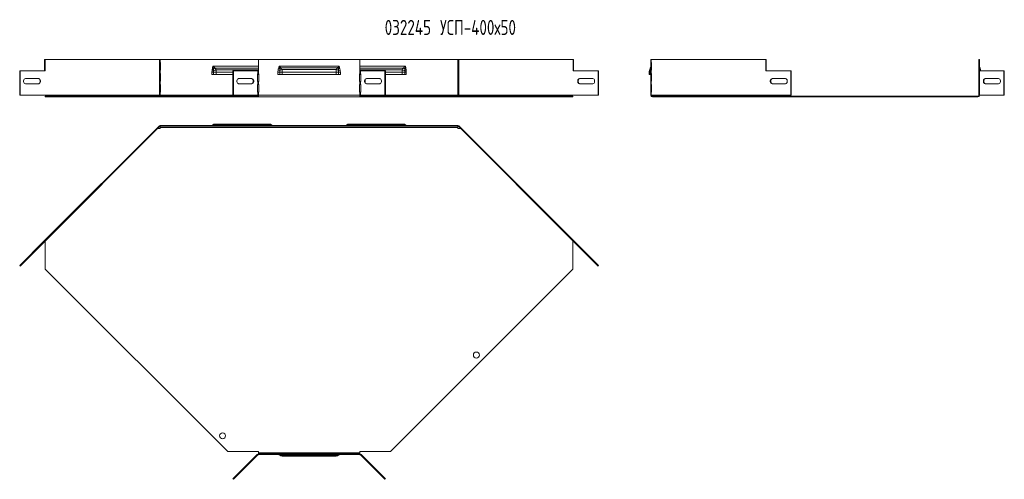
# Model space of a CAD drawing. Header units: millimetres. Extents: x -54 to 5795, y -1527 to 480.
# Tile 16 of 16: x 4482 to 5795, y -328 to 285. Entities that reach past the tile are written whole.
import ezdxf

# ---------------------------------------------------------------- set-up
doc = ezdxf.new("R2010")
doc.units = ezdxf.units.MM
doc.styles.add('SLDTEXTSTYLE4', font='TXT', dxfattribs={"width": 0.7, "bigfont": 'bigfont'})

msp = doc.modelspace()

# ---------------------------------------------------------------- linework, layer by layer
at = {"color": 7, "linetype": 'Continuous', "lineweight": 15}
for p, q in [((4515.2, 231.5), (4515.8, 231.5)), ((4515.2, 216.5), (4515.2, 231.5)), ((4515.8, 216.5), (4515.8, 231.5)), ((4515.8, 231.5), (4668.4, 231.5)), ((4668.4, 227.5), (4668.2, 227.5)), ((4668.2, 227.5), (4668.2, 217.5)), ((4668.4, 231.5), (4668.4, 227.5)), ((4669.4, 231.5), (4668.4, 231.5)), ((4668.4, 227.5), (4669.4, 227.5)), ((4669.4, 227.5), (4669.4, 231.5)), ((4669.4, 231.5), (4800.3, 231.5)), ((4669.7, 227.5), (4669.4, 227.5)), ((4669.7, 217.5), (4669.7, 227.5)), ((4800.3, 231.5), (4800.3, 216.5)), ((4935.3, 231.5), (4800.3, 231.5)), ((4935.3, 231.5), (4935.3, 216.5)), ((4935.3, 231.5), (5066.3, 231.5)), ((5066.3, 227.5), (5066, 227.5)), ((5066, 227.5), (5066, 217.5)), ((5066.3, 231.5), (5066.3, 227.5)), ((5067.3, 231.5), (5066.3, 231.5)), ((5066.3, 227.5), (5067.3, 227.5)), ((5067.3, 227.5), (5067.3, 231.5)), ((5067.3, 231.5), (5219.9, 231.5)), ((5067.5, 227.5), (5067.3, 227.5)), ((5067.5, 217.5), (5067.5, 227.5)), ((5219.9, 216.5), (5219.9, 231.5)), ((5220.5, 231.5), (5219.9, 231.5)), ((5220.5, 216.5), (5220.5, 231.5)), ((5323.4, 227.5), (5323.4, 231.5)), ((5323.4, 231.5), (5324.1, 231.5)), ((5324.1, 227.5), (5323.4, 227.5)), ((5323.4, 227.5), (5323.4, 217.5)), ((5324.1, 231.5), (5324.1, 227.5)), ((5476.6, 231.5), (5324.1, 231.5)), ((5324.1, 227.5), (5324.2, 227.5)), ((5324.2, 227.5), (5324.2, 217.5)), ((5476.6, 216.5), (5476.6, 231.5)), ((5476.6, 231.5), (5477.3, 231.5)), ((5477.3, 216.5), (5477.3, 231.5)), ((5761.8, 231.5), (5760.9, 231.5)), ((5760.9, 231.5), (5760.9, 216.5)), ((5761.8, 231.5), (5761.8, 216.5)), ((4481.9, 184.2), (4481.9, 216.5)), ((4481.9, 216.5), (4482.5, 216.5)), ((4482.5, 184.2), (4482.5, 216.5)), ((4482.5, 216.5), (4515.8, 216.5)), ((4668.2, 217.5), (4668.4, 217.5)), ((4668.4, 212.8), (4668.2, 212.8)), ((4668.2, 212.8), (4668.2, 202.8)), ((4668.4, 217.5), (4668.4, 212.8)), ((4669.4, 217.5), (4668.4, 217.5)), ((4668.4, 212.8), (4669.4, 212.8)), ((4669.4, 212.8), (4669.4, 217.5)), ((4669.4, 217.5), (4669.7, 217.5)), ((4669.7, 212.8), (4669.4, 212.8)), ((4669.7, 202.8), (4669.7, 212.8)), ((4738.3, 211.5), (4738.3, 214.6)), ((4738.3, 214.6), (4740.2, 214.6)), ((4738.3, 211.5), (4766.1, 211.5)), ((4738.4, 216.5), (4740.2, 216.3)), ((4738.8, 218.7), (4740.1, 218.5)), ((4800.3, 222.7), (4739.5, 222.7)), ((4740.2, 214.6), (4740.2, 211.5)), ((4740.2, 214.6), (4743.9, 214.6)), ((4800.3, 220.1), (4742.6, 220.1)), ((4800.3, 217.9), (4743.7, 217.9)), ((4743.9, 214.6), (4743.9, 211.5)), ((4766.1, 214.6), (4743.9, 214.6)), ((4766.1, 184.2), (4766.1, 216.5)), ((4766.1, 216.5), (4766.8, 216.5)), ((4766.8, 184.2), (4766.8, 216.5)), ((4766.8, 216.5), (4799.3, 216.5)), ((4799.3, 212.5), (4799.1, 212.5)), ((4799.1, 212.5), (4799.1, 202.5)), ((4799.1, 211.5), (4800.6, 211.5)), ((4799.3, 216.5), (4799.3, 212.5)), ((4799.3, 216.5), (4800.3, 216.5)), ((4800.3, 212.5), (4799.3, 212.5)), ((4800.3, 216.5), (4800.3, 212.5)), ((4800.6, 212.5), (4800.3, 212.5)), ((4800.6, 202.5), (4800.6, 212.5)), ((4826.2, 214.6), (4828.7, 214.6)), ((4826.2, 211.5), (4826.2, 214.6)), ((4828.7, 211.5), (4826.2, 211.5)), ((4826.5, 217.5), (4828.7, 217)), ((4827, 219.7), (4828.6, 219.2)), ((4827.8, 222.7), (4907.8, 222.7)), ((4828.7, 214.6), (4831.8, 214.6)), ((4828.7, 214.6), (4828.7, 211.5)), ((4831.8, 211.5), (4828.7, 211.5)), ((4830.5, 220.5), (4905.2, 220.5)), ((4831.6, 218.2), (4904.1, 218.2)), ((4831.8, 214.6), (4903.8, 214.6)), ((4831.8, 214.6), (4831.8, 211.5)), ((4831.8, 211.5), (4903.8, 211.5)), ((4903.8, 211.5), (4903.8, 214.6)), ((4903.8, 214.6), (4907, 214.6)), ((4907, 211.5), (4903.8, 211.5)), ((4907, 217), (4909.2, 217.5)), ((4907, 211.5), (4907, 214.6)), ((4907, 214.6), (4909.5, 214.6)), ((4909.5, 211.5), (4907, 211.5)), ((4907.1, 219.2), (4908.7, 219.7)), ((4909.5, 214.6), (4909.5, 211.5)), ((4935.3, 212.5), (4935.1, 212.5)), ((4935.1, 212.5), (4935.1, 202.5)), ((4935.1, 211.5), (4936.6, 211.5)), ((4996.2, 222.7), (4935.3, 222.7)), ((4993.1, 220.1), (4935.3, 220.1)), ((4992, 217.9), (4935.3, 217.9)), ((4935.3, 212.5), (4935.3, 216.5)), ((4935.3, 216.5), (4936.4, 216.5)), ((4936.4, 212.5), (4935.3, 212.5)), ((4936.4, 212.5), (4936.4, 216.5)), ((4968.9, 216.5), (4936.4, 216.5)), ((4936.4, 212.5), (4936.6, 212.5)), ((4936.6, 212.5), (4936.6, 202.5)), ((4968.9, 216.5), (4968.9, 184.2)), ((4969.6, 216.5), (4968.9, 216.5)), ((4969.6, 216.5), (4969.6, 184.2)), ((4991.8, 214.6), (4969.6, 214.6)), ((4969.6, 211.5), (4997.4, 211.5)), ((4991.8, 214.6), (4995.5, 214.6)), ((4991.8, 211.5), (4991.8, 214.6)), ((4995.5, 216.3), (4997.3, 216.5)), ((4995.5, 214.6), (4997.4, 214.6)), ((4995.5, 211.5), (4995.5, 214.6)), ((4995.6, 218.5), (4996.9, 218.7)), ((4997.4, 214.6), (4997.4, 211.5)), ((5066, 217.5), (5066.3, 217.5)), ((5066.3, 212.8), (5066, 212.8)), ((5066, 212.8), (5066, 202.8)), ((5066.3, 217.5), (5066.3, 212.8)), ((5067.3, 217.5), (5066.3, 217.5)), ((5066.3, 212.8), (5067.3, 212.8)), ((5067.3, 212.8), (5067.3, 217.5)), ((5067.3, 217.5), (5067.5, 217.5)), ((5067.5, 212.8), (5067.3, 212.8)), ((5067.5, 202.8), (5067.5, 212.8)), ((5253.1, 216.5), (5219.9, 216.5)), ((5253.1, 216.5), (5253.1, 184.2)), ((5253.8, 216.5), (5253.1, 216.5)), ((5253.8, 216.5), (5253.8, 184.2)), ((5321.4, 214.6), (5322.5, 214.6)), ((5321.4, 211.5), (5321.4, 214.6)), ((5322.5, 211.5), (5321.4, 211.5)), ((5322.5, 214.6), (5323.4, 214.6)), ((5322.5, 211.5), (5322.5, 214.6)), ((5323.4, 211.5), (5322.5, 211.5)), ((5323.4, 212.8), (5323.4, 217.5)), ((5323.4, 217.5), (5324.1, 217.5)), ((5324.1, 212.8), (5323.4, 212.8)), ((5323.4, 212.8), (5323.4, 202.8)), ((5324.1, 217.5), (5324.1, 212.8)), ((5324.2, 217.5), (5324.1, 217.5)), ((5324.1, 212.8), (5324.2, 212.8)), ((5324.2, 212.8), (5324.2, 202.8)), ((5509.9, 216.5), (5476.6, 216.5)), ((5509.9, 184.2), (5509.9, 216.5)), ((5509.9, 216.5), (5510.5, 216.5)), ((5510.5, 184.2), (5510.5, 216.5)), ((5760.9, 216.5), (5760.9, 212.5)), ((5761.6, 216.5), (5760.9, 216.5)), ((5760.9, 212.5), (5761.6, 212.5)), ((5760.9, 212.5), (5760.9, 202.5)), ((5761.6, 216.5), (5761.6, 212.5)), ((5794.1, 216.5), (5761.6, 216.5)), ((5761.7, 212.5), (5761.6, 212.5)), ((5761.7, 202.5), (5761.7, 212.5)), ((5762.5, 217), (5762.5, 216.5)), ((5763.1, 218.2), (5763.5, 216.5)), ((5794.1, 184.2), (5794.1, 216.5)), ((5794.1, 216.5), (5794.7, 216.5)), ((5794.7, 184.2), (5794.7, 216.5)), ((4507.3, 206.2), (4489.6, 206.2)), ((4489.6, 199.2), (4507.3, 199.2)), ((4668.2, 202.8), (4668.4, 202.8)), ((4668.4, 198.2), (4668.2, 198.2)), ((4668.2, 198.2), (4668.2, 188.2)), ((4668.4, 202.8), (4668.4, 198.2)), ((4669.4, 202.8), (4668.4, 202.8)), ((4668.4, 198.2), (4669.4, 198.2)), ((4669.4, 198.2), (4669.4, 202.8)), ((4669.4, 202.8), (4669.7, 202.8)), ((4669.7, 198.2), (4669.4, 198.2)), ((4669.7, 188.2), (4669.7, 198.2)), ((4791.5, 206.2), (4773.8, 206.2)), ((4773.8, 199.2), (4791.5, 199.2)), ((4799.1, 202.5), (4799.3, 202.5)), ((4799.3, 198.2), (4799.1, 198.2)), ((4799.1, 198.2), (4799.1, 188.2)), ((4799.3, 202.5), (4799.3, 198.2)), ((4799.3, 202.5), (4800.3, 202.5)), ((4800.3, 198.2), (4799.3, 198.2)), ((4800.3, 202.5), (4800.3, 198.2)), ((4800.3, 202.5), (4800.6, 202.5)), ((4800.6, 198.2), (4800.3, 198.2)), ((4800.6, 188.2), (4800.6, 198.2)), ((4935.1, 202.5), (4935.3, 202.5)), ((4935.3, 198.2), (4935.1, 198.2)), ((4935.1, 198.2), (4935.1, 188.2)), ((4935.3, 198.2), (4935.3, 202.5)), ((4935.3, 202.5), (4936.4, 202.5)), ((4936.4, 198.2), (4935.3, 198.2)), ((4936.4, 198.2), (4936.4, 202.5)), ((4936.6, 202.5), (4936.4, 202.5)), ((4936.4, 198.2), (4936.6, 198.2)), ((4936.6, 198.2), (4936.6, 188.2)), ((4944.2, 206.2), (4961.9, 206.2)), ((4961.9, 199.2), (4944.2, 199.2)), ((5066, 202.8), (5066.3, 202.8)), ((5066.3, 198.2), (5066, 198.2)), ((5066, 198.2), (5066, 188.2)), ((5066.3, 202.8), (5066.3, 198.2)), ((5067.3, 202.8), (5066.3, 202.8)), ((5066.3, 198.2), (5067.3, 198.2)), ((5067.3, 198.2), (5067.3, 202.8)), ((5067.3, 202.8), (5067.5, 202.8)), ((5067.5, 198.2), (5067.3, 198.2)), ((5067.5, 188.2), (5067.5, 198.2)), ((5228.4, 206.2), (5246.1, 206.2)), ((5246.1, 199.2), (5228.4, 199.2)), ((5323.4, 198.2), (5323.4, 202.8)), ((5323.4, 202.8), (5324.1, 202.8)), ((5324.1, 198.2), (5323.4, 198.2)), ((5323.4, 198.2), (5323.4, 188.2)), ((5324.1, 202.8), (5324.1, 198.2)), ((5324.2, 202.8), (5324.1, 202.8)), ((5324.1, 198.2), (5324.2, 198.2)), ((5324.2, 198.2), (5324.2, 188.2)), ((5485.2, 206.2), (5502.8, 206.2)), ((5502.8, 199.2), (5485.2, 199.2)), ((5760.9, 202.5), (5760.9, 198.2)), ((5761.6, 202.5), (5760.9, 202.5)), ((5760.9, 198.2), (5761.6, 198.2)), ((5760.9, 198.2), (5760.9, 188.2)), ((5761.6, 202.5), (5761.6, 198.2)), ((5761.6, 202.5), (5761.7, 202.5)), ((5761.7, 198.2), (5761.6, 198.2)), ((5761.7, 188.2), (5761.7, 198.2)), ((5769.4, 206.2), (5787, 206.2)), ((5787, 199.2), (5769.4, 199.2)), ((4481.9, 184.2), (4482.5, 184.2)), ((4668.4, 184.2), (4482.5, 184.2)), ((4668.2, 188.2), (4668.4, 188.2)), ((4668.4, 188.2), (4668.4, 184.2)), ((4669.4, 188.2), (4668.4, 188.2)), ((4668.4, 184.2), (4669.4, 184.2)), ((4669.4, 184.2), (4669.4, 188.2)), ((4669.4, 188.2), (4669.7, 188.2)), ((4766.1, 184.2), (4669.4, 184.2)), ((4669.4, 184.2), (4669.4, 182.7)), ((4766.1, 184.2), (4766.8, 184.2)), ((4799.3, 184.2), (4766.8, 184.2)), ((4799.1, 188.2), (4799.3, 188.2)), ((4799.3, 188.2), (4799.3, 184.2)), ((4799.3, 188.2), (4800.3, 188.2)), ((4800.3, 184.2), (4799.3, 184.2)), ((4800.3, 188.2), (4800.3, 184.2)), ((4800.3, 188.2), (4800.6, 188.2)), ((4935.3, 184.2), (4800.3, 184.2)), ((4800.3, 181.8), (4800.3, 184.2)), ((4935.1, 188.2), (4935.3, 188.2)), ((4935.3, 184.2), (4935.3, 188.2)), ((4935.3, 188.2), (4936.4, 188.2)), ((4936.4, 184.2), (4935.3, 184.2)), ((4935.3, 184.2), (4935.3, 181.8)), ((4936.4, 184.2), (4936.4, 188.2)), ((4936.6, 188.2), (4936.4, 188.2)), ((4968.9, 184.2), (4936.4, 184.2)), ((4969.6, 184.2), (4968.9, 184.2)), ((5066.3, 184.2), (4969.6, 184.2)), ((5066, 188.2), (5066.3, 188.2)), ((5066.3, 188.2), (5066.3, 184.2)), ((5067.3, 188.2), (5066.3, 188.2)), ((5066.3, 182.7), (5066.3, 184.2)), ((5066.3, 184.2), (5067.3, 184.2)), ((5067.3, 184.2), (5067.3, 188.2)), ((5067.3, 188.2), (5067.5, 188.2)), ((5253.1, 184.2), (5067.3, 184.2)), ((5253.8, 184.2), (5253.1, 184.2)), ((5323.4, 184.2), (5323.4, 188.2)), ((5323.4, 188.2), (5324.1, 188.2)), ((5324.1, 184.2), (5323.4, 184.2)), ((5324.1, 188.2), (5324.1, 184.2)), ((5324.2, 188.2), (5324.1, 188.2)), ((5324.1, 184.2), (5509.9, 184.2)), ((5509.9, 184.2), (5510.5, 184.2)), ((5760.9, 188.2), (5760.9, 184.2)), ((5761.6, 188.2), (5760.9, 188.2)), ((5760.9, 184.2), (5761.6, 184.2)), ((5761.6, 188.2), (5761.6, 184.2)), ((5761.6, 188.2), (5761.7, 188.2)), ((5761.6, 184.2), (5794.1, 184.2)), ((5794.1, 184.2), (5794.7, 184.2)), ((4516.1, 182.7), (4516.1, 181.8)), ((4516.1, 182.7), (4759.3, 182.7)), ((4516.1, 181.8), (4759.3, 181.8)), ((4759.3, 182.7), (4759.3, 181.8)), ((4759.3, 182.7), (4800.3, 182.7)), ((4759.3, 181.8), (4800.3, 181.8)), ((4935.3, 181.8), (4800.3, 181.8)), ((4935.3, 182.7), (4976.4, 182.7)), ((4935.3, 181.8), (4976.4, 181.8)), ((4976.4, 182.7), (4976.4, 181.8)), ((4976.4, 182.7), (5219.6, 182.7)), ((4976.4, 181.8), (5219.6, 181.8)), ((5219.6, 182.7), (5219.6, 181.8)), ((5325.8, 182.7), (5325.8, 181.8)), ((5325.8, 182.7), (5327.3, 182.7)), ((5325.8, 181.8), (5327.3, 181.8)), ((5327.3, 182.7), (5327.3, 181.8)), ((5327.3, 182.7), (5476.6, 182.7)), ((5327.3, 181.8), (5476.6, 181.8)), ((5476.6, 182.7), (5476.6, 181.8)), ((5476.6, 182.7), (5514.6, 182.7)), ((5476.6, 181.8), (5514.6, 181.8)), ((5514.6, 182.7), (5514.6, 181.8)), ((5514.6, 182.7), (5757.9, 182.7)), ((5514.6, 181.8), (5757.9, 181.8)), ((5757.9, 182.7), (5757.9, 181.8)), ((5757.9, 182.7), (5759.4, 182.7)), ((5757.9, 181.8), (5759.4, 181.8)), ((5759.4, 182.7), (5759.4, 181.8)), ((4814.9, 144.8), (4742.3, 144.8)), ((4814.6, 145.5), (4742.6, 145.5)), ((4993.4, 144.8), (4920.8, 144.8)), ((4993.1, 145.5), (4921.1, 145.5)), ((4515.2, -9.7), (4667.7, 142.8)), ((4515.8, -10.3), (4668.4, 142.2)), ((4669.4, 139.6), (4665.8, 139.6)), ((4668.4, 142.2), (4667.7, 142.8)), ((4669.4, 143.5), (4669.4, 142.6)), ((4669.4, 143.5), (5066.3, 143.5)), ((4669.4, 142.6), (5066.3, 142.6)), ((4669.4, 142.6), (4669.4, 141.1)), ((4669.4, 141.1), (5066.3, 141.1)), ((4669.4, 141.1), (4669.4, 139.6)), ((4815.9, 144), (4741.2, 144)), ((4994.5, 144), (4919.8, 144)), ((5066.3, 143.5), (5066.3, 142.6)), ((5066.3, 141.1), (5066.3, 142.6)), ((5066.3, 139.6), (5066.3, 141.1)), ((5069.9, 139.6), (5066.3, 139.6)), ((5067.3, 142.2), (5068, 142.8)), ((5067.3, 142.2), (5219.9, -10.3)), ((5068, 142.8), (5220.5, -9.7)), ((4481.9, -43), (4515.2, -9.7)), ((4482.5, -43.6), (4515.8, -10.3)), ((4515.2, -9.7), (4515.8, -10.3)), ((4516.1, -10.1), (4516.1, -47.7)), ((5219.6, -47.7), (5219.6, -10.1)), ((5220.5, -9.7), (5219.9, -10.3)), ((5253.1, -43.6), (5219.9, -10.3)), ((5253.8, -43), (5220.5, -9.7)), ((4481.9, -43), (4482.5, -43.6)), ((4516.1, -47.7), (4759.3, -291)), ((4976.4, -291), (5219.6, -47.7)), ((5253.8, -43), (5253.1, -43.6)), ((4759.3, -291), (4800.3, -291)), ((4766.1, -327.2), (4798.7, -294.7)), ((4766.8, -327.8), (4799.3, -295.3)), ((4798.7, -294.7), (4799.3, -295.3)), ((4800.3, -291), (4800.3, -292.5)), ((4800.3, -292.5), (4800.3, -294)), ((4935.3, -292.5), (4800.3, -292.5)), ((4800.3, -294.9), (4800.3, -294)), ((4935.3, -294), (4800.3, -294)), ((4935.3, -294.9), (4800.3, -294.9)), ((4830.5, -295.3), (4905.2, -295.3)), ((4831.6, -296.2), (4904.1, -296.2)), ((4831.8, -296.9), (4903.8, -296.9)), ((4935.3, -291), (4976.4, -291)), ((4935.3, -292.5), (4935.3, -291)), ((4935.3, -294), (4935.3, -292.5)), ((4935.3, -294.9), (4935.3, -294)), ((4937, -294.7), (4936.4, -295.3)), ((4968.9, -327.8), (4936.4, -295.3)), ((4969.6, -327.2), (4937, -294.7)), ((4766.1, -327.2), (4766.8, -327.8)), ((4969.6, -327.2), (4968.9, -327.8))]:
    msp.add_line(p, q, dxfattribs=at)
at = {"color": 7, "linetype": 'Continuous', "lineweight": 15, "flags": 128}
for points in [[(5322.7, 217), (5322.8, 217.1), (5323, 217.1), (5323.1, 217.2), (5323.2, 217.2), (5323.3, 217.3), (5323.3, 217.3), (5323.4, 217.4), (5323.4, 217.5)], [(5761.8, 217.5), (5761.8, 217.4), (5761.8, 217.3), (5761.9, 217.3), (5762, 217.2), (5762.1, 217.2), (5762.2, 217.1), (5762.3, 217.1), (5762.5, 217)], [(4489.6, 206.2), (4488.8, 206), (4488, 205.4), (4487.5, 204.4), (4487.2, 203.3), (4487.2, 202.1), (4487.5, 200.9), (4488, 200), (4488.8, 199.4), (4489.6, 199.2)], [(4506.7, 199.2), (4507.5, 199.4), (4508.3, 200), (4508.8, 200.9), (4509.1, 202.1), (4509.1, 203.3), (4508.8, 204.4), (4508.3, 205.4), (4507.5, 206), (4506.7, 206.2)], [(4507.3, 199.2), (4508.1, 199.4), (4508.9, 200), (4509.4, 200.9), (4509.7, 202.1), (4509.7, 203.3), (4509.4, 204.4), (4508.9, 205.4), (4508.1, 206), (4507.3, 206.2)], [(4773.8, 206.2), (4773, 206), (4772.2, 205.4), (4771.7, 204.4), (4771.4, 203.3), (4771.4, 202.1), (4771.7, 200.9), (4772.2, 200), (4773, 199.4), (4773.8, 199.2)], [(4790.9, 199.2), (4791.7, 199.4), (4792.5, 200), (4793, 200.9), (4793.3, 202.1), (4793.3, 203.3), (4793, 204.4), (4792.5, 205.4), (4791.7, 206), (4790.9, 206.2)], [(4791.5, 199.2), (4792.4, 199.4), (4793.1, 200), (4793.6, 200.9), (4793.9, 202.1), (4793.9, 203.3), (4793.6, 204.4), (4793.1, 205.4), (4792.4, 206), (4791.5, 206.2)], [(4944.2, 199.2), (4943.3, 199.4), (4942.6, 200), (4942, 200.9), (4941.8, 202.1), (4941.8, 203.3), (4942, 204.4), (4942.6, 205.4), (4943.3, 206), (4944.2, 206.2)], [(4944.8, 199.2), (4944, 199.4), (4943.2, 200), (4942.7, 200.9), (4942.4, 202.1), (4942.4, 203.3), (4942.7, 204.4), (4943.2, 205.4), (4944, 206), (4944.8, 206.2)], [(4961.9, 206.2), (4962.7, 206), (4963.5, 205.4), (4964, 204.4), (4964.3, 203.3), (4964.3, 202.1), (4964, 200.9), (4963.5, 200), (4962.7, 199.4), (4961.9, 199.2)], [(5228.4, 199.2), (5227.6, 199.4), (5226.8, 200), (5226.3, 200.9), (5226, 202.1), (5226, 203.3), (5226.3, 204.4), (5226.8, 205.4), (5227.6, 206), (5228.4, 206.2)], [(5229, 199.2), (5228.2, 199.4), (5227.4, 200), (5226.9, 200.9), (5226.6, 202.1), (5226.6, 203.3), (5226.9, 204.4), (5227.4, 205.4), (5228.2, 206), (5229, 206.2)], [(5246.1, 206.2), (5246.9, 206), (5247.7, 205.4), (5248.2, 204.4), (5248.5, 203.3), (5248.5, 202.1), (5248.2, 200.9), (5247.7, 200), (5246.9, 199.4), (5246.1, 199.2)], [(5485.2, 199.2), (5484.3, 199.4), (5483.6, 200), (5483, 200.9), (5482.7, 202.1), (5482.7, 203.3), (5483, 204.4), (5483.6, 205.4), (5484.3, 206), (5485.2, 206.2)], [(5485.8, 199.2), (5484.9, 199.4), (5484.2, 200), (5483.6, 200.9), (5483.4, 202.1), (5483.4, 203.3), (5483.6, 204.4), (5484.2, 205.4), (5484.9, 206), (5485.8, 206.2)], [(5502.8, 206.2), (5503.7, 206), (5504.4, 205.4), (5505, 204.4), (5505.3, 203.3), (5505.3, 202.1), (5505, 200.9), (5504.4, 200), (5503.7, 199.4), (5502.8, 199.2)], [(5769.4, 199.2), (5768.5, 199.4), (5767.8, 200), (5767.2, 200.9), (5766.9, 202.1), (5766.9, 203.3), (5767.2, 204.4), (5767.8, 205.4), (5768.5, 206), (5769.4, 206.2)], [(5770, 199.2), (5769.1, 199.4), (5768.4, 200), (5767.9, 200.9), (5767.6, 202.1), (5767.6, 203.3), (5767.9, 204.4), (5768.4, 205.4), (5769.1, 206), (5770, 206.2)], [(5787, 206.2), (5787.9, 206), (5788.6, 205.4), (5789.2, 204.4), (5789.5, 203.3), (5789.5, 202.1), (5789.2, 200.9), (5788.6, 200), (5787.9, 199.4), (5787, 199.2)]]:
    msp.add_lwpolyline(points, dxfattribs=at)
at = {"color": 7, "linetype": 'Continuous', "lineweight": 15}
for centre in [(5090.9, -162.3), (4752.4, -269.9)]:
    msp.add_circle(centre, 4, dxfattribs=at)
for centre, radius, start, end in [((4751.3, 204.2), 18.2, 118.6837, 128.2448), ((4748.6, 203.1), 15.6, 108.1756, 122.4028), ((4837.9, 206.9), 15.5, 118.4887, 127.064), ((4835.4, 205.6), 13.3, 106.893, 120.3065), ((4900.3, 205.6), 13.3, 59.6935, 73.107), ((4897.8, 206.9), 15.5, 52.936, 61.5113), ((4987.1, 203.1), 15.6, 57.5972, 71.8244), ((4984.4, 204.2), 18.2, 51.7552, 61.3163), ((5323.4, 218.1), 1.32, 173.7454, 236.1908), ((5324.5, 219.9), 1.62, 160.9976, 206.5296), ((5322.8, 219.8), 0.6, 295.306, 351.5455), ((5762.4, 219.8), 0.6, 188.4545, 244.694), ((5760.7, 219.9), 1.62, 333.4704, 19.0024), ((5761.8, 218.1), 1.32, 303.8092, 6.2546), ((5325.8, 184.2), 2.4, 180, 270), ((5325.8, 184.2), 1.5, 180, 270), ((5759.4, 184.2), 1.5, 270, 0), ((5759.4, 184.2), 2.4, 270, 0), ((4736.9, 147.4), 3.9, 270, 309.1695), ((4742.6, 140.5), 5, 90, 129.1695), ((4741.7, 140.5), 4.41, 82.3327, 120.6646), ((4814.6, 140.5), 5, 50.8305, 90), ((4815.4, 140.5), 4.41, 59.3354, 97.6673), ((4820.2, 147.4), 3.9, 230.8305, 270), ((4915.5, 147.4), 3.9, 270, 309.1695), ((4921.1, 140.5), 5, 90, 129.1695), ((4920.3, 140.5), 4.41, 82.3327, 120.6646), ((4993.1, 140.5), 5, 50.8305, 90), ((4994, 140.5), 4.41, 59.3354, 97.6673), ((4998.8, 147.4), 3.9, 230.8305, 270), ((4669.4, 141.1), 2.4, 90, 135), ((4669.4, 141.1), 1.5, 90, 135), ((4737.2, 147.3), 3.76, 270.0566, 306.1241), ((4737.8, 147.1), 3.6, 270.0375, 294.9804), ((4740.4, 140.3), 3.72, 77.2194, 107.6312), ((4816.7, 140.3), 3.72, 72.3688, 102.7806), ((4819.9, 147.3), 3.76, 233.8759, 269.9434), ((4819.4, 147.1), 3.6, 245.0196, 269.9625), ((4915.8, 147.3), 3.76, 270.0566, 306.1241), ((4916.3, 147.1), 3.6, 270.0375, 294.9804), ((4919, 140.3), 3.72, 77.2194, 107.6312), ((4995.3, 140.3), 3.72, 72.3688, 102.7806), ((4998.5, 147.3), 3.76, 233.8759, 269.9434), ((4997.9, 147.1), 3.6, 245.0196, 269.9625), ((5066.3, 141.1), 2.4, 45, 90), ((5066.3, 141.1), 1.5, 45, 90), ((4800.3, -296.4), 2.4, 90, 135), ((4800.3, -296.4), 1.5, 90, 135), ((4826.2, -298.8), 3.9, 50.8305, 90), ((4826.5, -298.6), 3.76, 53.8759, 89.9434), ((4827, -298.5), 3.6, 65.0196, 89.9625), ((4829.7, -291.7), 3.72, 252.3688, 282.7806), ((4831, -291.8), 4.41, 239.3354, 277.6673), ((4831.8, -291.9), 5, 230.8305, 270), ((4903.8, -291.9), 5, 270, 309.1695), ((4904.7, -291.8), 4.41, 262.3327, 300.6646), ((4906, -291.7), 3.72, 257.2194, 287.6312), ((4909.2, -298.6), 3.76, 90.0566, 126.1241), ((4909.5, -298.8), 3.9, 90, 129.1695), ((4908.7, -298.5), 3.6, 90.0375, 114.9804), ((4935.3, -296.4), 2.4, 45, 90), ((4935.3, -296.4), 1.5, 45, 90)]:
    msp.add_arc(centre, radius, start, end, dxfattribs=at)
for points in [[(4738.3, 214.6), (4738.3, 215.2), (4738.3, 215.9), (4738.4, 216.5)], [(4738.8, 218.7), (4739, 220), (4739.2, 221.4), (4739.5, 222.7)], [(4740.2, 216.3), (4740.2, 215.7), (4740.2, 215.1), (4740.2, 214.6)], [(4828.6, 219.2), (4828.6, 218.5), (4828.7, 217.7), (4828.7, 217)], [(4907, 217), (4907, 217.7), (4907.1, 218.5), (4907.1, 219.2)], [(4995.5, 214.6), (4995.5, 215.1), (4995.5, 215.7), (4995.5, 216.3)], [(4996.9, 218.7), (4996.7, 220), (4996.4, 221.4), (4996.2, 222.7)], [(4997.3, 216.5), (4997.4, 215.9), (4997.4, 215.2), (4997.4, 214.6)], [(5322.7, 217), (5322.8, 217.7), (5322.9, 218.5), (5323, 219.2)], [(5762.1, 219.2), (5762.2, 218.5), (5762.4, 217.7), (5762.5, 217)], [(4739.4, 144.3), (4739.4, 144.1), (4739.4, 144), (4739.3, 143.9)], [(4817.9, 143.9), (4817.8, 144), (4817.7, 144.1), (4817.7, 144.3)], [(4918, 144.3), (4918, 144.1), (4917.9, 144), (4917.8, 143.9)], [(4996.4, 143.9), (4996.3, 144), (4996.3, 144.1), (4996.3, 144.3)], [(4828.6, -295.2), (4828.6, -295.3), (4828.7, -295.5), (4828.7, -295.6)], [(4907, -295.6), (4907, -295.5), (4907.1, -295.3), (4907.1, -295.2)]]:
    msp.add_open_spline(points, degree=3, dxfattribs=at)
for points, knots in [([(4738.4, 216.5), (4738.5, 216.9), (4738.6, 217.7), (4738.7, 218.4), (4738.8, 218.7)], [0, 0, 0, 0, 0.553835, 1, 1, 1, 1]), ([(4740.1, 218.5), (4740, 219.2), (4739.9, 219.9), (4739.7, 221.3), (4739.6, 222), (4739.5, 222.7)], [0, 0, 0, 0, 0.5, 0.5, 1, 1, 1, 1]), ([(4742.6, 220.1), (4742.1, 220.6), (4741.6, 221), (4740.5, 221.8), (4740, 222.3), (4739.5, 222.7)], [0, 0, 0, 0, 0.5, 0.5, 1, 1, 1, 1]), ([(4740.1, 218.5), (4740.1, 218.3), (4740.1, 217.9), (4740.2, 217.1), (4740.2, 216.6), (4740.2, 216.3)], [0, 0, 0, 0, 0.254964, 0.584345, 1, 1, 1, 1]), ([(4742.6, 220.1), (4742.8, 219.8), (4743, 219.4), (4743.4, 218.7), (4743.5, 218.3), (4743.7, 217.9)], [0, 0, 0, 0, 0.5, 0.5, 1, 1, 1, 1]), ([(4743.7, 217.9), (4743.8, 217.4), (4743.8, 216.8), (4743.9, 215.7), (4743.9, 215.1), (4743.9, 214.6)], [0, 0, 0, 0, 0.5, 0.5, 1, 1, 1, 1]), ([(4826.2, 214.6), (4826.2, 215.1), (4826.2, 215.5), (4826.3, 216.5), (4826.4, 217), (4826.5, 217.5)], [0, 0, 0, 0, 0.5, 0.5, 1, 1, 1, 1]), ([(4826.5, 217.5), (4826.6, 217.8), (4826.7, 218.2), (4826.8, 218.9), (4826.9, 219.3), (4827, 219.7)], [0, 0, 0, 0, 0.5, 0.5, 1, 1, 1, 1]), ([(4827, 219.7), (4827.2, 220.2), (4827.3, 220.7), (4827.6, 221.7), (4827.7, 222.2), (4827.8, 222.7)], [0, 0, 0, 0, 0.5, 0.5, 1, 1, 1, 1]), ([(4830.5, 220.5), (4830.1, 220.8), (4829.6, 221.2), (4828.8, 221.9), (4828.3, 222.3), (4827.8, 222.7)], [0, 0, 0, 0, 0.5, 0.5, 1, 1, 1, 1]), ([(4828.6, 219.2), (4828.5, 219.8), (4828.3, 220.4), (4828.1, 221.5), (4828, 222.1), (4827.8, 222.7)], [0, 0, 0, 0, 0.5, 0.5, 1, 1, 1, 1]), ([(4828.7, 217), (4828.7, 216.6), (4828.7, 216.2), (4828.7, 215.4), (4828.7, 215), (4828.7, 214.6)], [0, 0, 0, 0, 0.5, 0.5, 1, 1, 1, 1]), ([(4830.5, 220.5), (4830.7, 220.1), (4830.9, 219.8), (4831.3, 219), (4831.4, 218.6), (4831.6, 218.2)], [0, 0, 0, 0, 0.5, 0.5, 1, 1, 1, 1]), ([(4831.6, 218.2), (4831.7, 217.7), (4831.7, 217.1), (4831.8, 216.1), (4831.8, 215.8), (4831.8, 215.2), (4831.8, 214.9), (4831.8, 214.6)], [0, 0, 0, 0, 0.5, 0.5, 0.75, 0.75, 1, 1, 1, 1]), ([(4903.8, 214.6), (4903.8, 214.9), (4903.9, 215.2), (4903.9, 215.8), (4903.9, 216.1), (4904, 217.1), (4904, 217.7), (4904.1, 218.2)], [0, 0, 0, 0, 0.25, 0.25, 0.5, 0.5, 1, 1, 1, 1]), ([(4904.1, 218.2), (4904.3, 218.6), (4904.4, 219), (4904.8, 219.8), (4905, 220.1), (4905.2, 220.5)], [0, 0, 0, 0, 0.5, 0.5, 1, 1, 1, 1]), ([(4905.2, 220.5), (4905.6, 220.8), (4906, 221.2), (4906.9, 221.9), (4907.4, 222.3), (4907.8, 222.7)], [0, 0, 0, 0, 0.5, 0.5, 1, 1, 1, 1]), ([(4907, 214.6), (4907, 215), (4907, 215.4), (4907, 216.2), (4907, 216.6), (4907, 217)], [0, 0, 0, 0, 0.5, 0.5, 1, 1, 1, 1]), ([(4907.1, 219.2), (4907.2, 219.8), (4907.4, 220.4), (4907.6, 221.5), (4907.7, 222.1), (4907.8, 222.7)], [0, 0, 0, 0, 0.5, 0.5, 1, 1, 1, 1]), ([(4908.7, 219.7), (4908.5, 220.2), (4908.4, 220.7), (4908.1, 221.7), (4908, 222.2), (4907.8, 222.7)], [0, 0, 0, 0, 0.5, 0.5, 1, 1, 1, 1]), ([(4908.7, 219.7), (4908.8, 219.3), (4908.9, 218.9), (4909, 218.2), (4909.1, 217.8), (4909.2, 217.5)], [0, 0, 0, 0, 0.5, 0.5, 1, 1, 1, 1]), ([(4909.2, 217.5), (4909.3, 217), (4909.4, 216.5), (4909.4, 215.5), (4909.5, 215.1), (4909.5, 214.6)], [0, 0, 0, 0, 0.5, 0.5, 1, 1, 1, 1]), ([(4991.8, 214.6), (4991.8, 215.1), (4991.8, 215.7), (4991.9, 216.8), (4991.9, 217.4), (4992, 217.9)], [0, 0, 0, 0, 0.5, 0.5, 1, 1, 1, 1]), ([(4992, 217.9), (4992.2, 218.3), (4992.3, 218.7), (4992.7, 219.4), (4992.9, 219.8), (4993.1, 220.1)], [0, 0, 0, 0, 0.5, 0.5, 1, 1, 1, 1]), ([(4993.1, 220.1), (4993.6, 220.6), (4994.1, 221), (4995.2, 221.8), (4995.7, 222.3), (4996.2, 222.7)], [0, 0, 0, 0, 0.5, 0.5, 1, 1, 1, 1]), ([(4995.5, 216.3), (4995.5, 216.5), (4995.5, 216.9), (4995.6, 217.5), (4995.6, 218), (4995.6, 218.3), (4995.6, 218.5)], [0, 0, 0, 0, 0.320265, 0.590411, 0.815275, 1, 1, 1, 1]), ([(4995.6, 218.5), (4995.7, 219.2), (4995.8, 219.9), (4996, 221.3), (4996.1, 222), (4996.2, 222.7)], [0, 0, 0, 0, 0.5, 0.5, 1, 1, 1, 1]), ([(4996.9, 218.7), (4997, 218.6), (4997, 218.2), (4997.1, 217.7), (4997.2, 217.1), (4997.3, 216.7), (4997.3, 216.5)], [0, 0, 0, 0, 0.209644, 0.446168, 0.709611, 1, 1, 1, 1]), ([(5321.4, 214.6), (5321.4, 214.9), (5321.4, 215.2), (5321.4, 215.8), (5321.5, 216.1), (5321.7, 217.1), (5321.8, 217.7), (5322.1, 218.2)], [0, 0, 0, 0, 0.25, 0.25, 0.5, 0.5, 1, 1, 1, 1]), ([(5322.1, 218.2), (5322.2, 218.6), (5322.4, 219), (5322.7, 219.8), (5322.8, 220.1), (5323, 220.5)], [0, 0, 0, 0, 0.5, 0.5, 1, 1, 1, 1]), ([(5322.5, 214.6), (5322.5, 215), (5322.5, 215.4), (5322.6, 216.2), (5322.6, 216.6), (5322.7, 217)], [0, 0, 0, 0, 0.5, 0.5, 1, 1, 1, 1]), ([(5323, 219.2), (5323.2, 219.8), (5323.2, 220.4), (5323.3, 221.5), (5323.4, 222.1), (5323.4, 222.7)], [0, 0, 0, 0, 0.5, 0.5, 1, 1, 1, 1]), ([(5323, 220.5), (5323.1, 220.8), (5323.2, 221.2), (5323.3, 221.9), (5323.4, 222.3), (5323.4, 222.7)], [0, 0, 0, 0, 0.5, 0.5, 1, 1, 1, 1]), ([(5762.1, 219.2), (5762, 219.8), (5761.9, 220.4), (5761.8, 221.5), (5761.8, 222.1), (5761.8, 222.7)], [0, 0, 0, 0, 0.5, 0.5, 1, 1, 1, 1]), ([(5762.2, 220.5), (5762, 220.8), (5761.9, 221.2), (5761.8, 221.9), (5761.8, 222.3), (5761.8, 222.7)], [0, 0, 0, 0, 0.5, 0.5, 1, 1, 1, 1]), ([(5762.2, 220.5), (5762.3, 220.1), (5762.5, 219.8), (5762.8, 219), (5762.9, 218.6), (5763.1, 218.2)], [0, 0, 0, 0, 0.5, 0.5, 1, 1, 1, 1]), ([(4739.4, 144.4), (4739.4, 144.4), (4739.4, 144.4), (4739.4, 144.3), (4739.4, 144.3), (4739.4, 144.3)], [0, 0, 0, 0, 0.5, 0.5, 1, 1, 1, 1]), ([(4742.3, 144.8), (4742.1, 144.7), (4742, 144.5), (4741.6, 144.2), (4741.5, 144.1), (4741.2, 144)], [0, 0, 0, 0, 0.5, 0.5, 1, 1, 1, 1]), ([(4742.6, 145.5), (4742.6, 145.5), (4742.6, 145.5), (4742.5, 145.5), (4742.5, 145.4), (4742.5, 145.2), (4742.4, 145.1), (4742.3, 144.8)], [0, 0, 0, 0, 0.25, 0.25, 0.5, 0.5, 1, 1, 1, 1]), ([(4814.9, 144.8), (4814.8, 145.1), (4814.7, 145.2), (4814.6, 145.4), (4814.6, 145.5), (4814.6, 145.5), (4814.6, 145.5), (4814.6, 145.5)], [0, 0, 0, 0, 0.5, 0.5, 0.75, 0.75, 1, 1, 1, 1]), ([(4815.9, 144), (4815.7, 144.1), (4815.5, 144.2), (4815.1, 144.5), (4815, 144.7), (4814.9, 144.8)], [0, 0, 0, 0, 0.5, 0.5, 1, 1, 1, 1]), ([(4817.7, 144.3), (4817.7, 144.3), (4817.7, 144.3), (4817.7, 144.4), (4817.7, 144.4), (4817.7, 144.4)], [0, 0, 0, 0, 0.5, 0.5, 1, 1, 1, 1]), ([(4918, 144.4), (4918, 144.4), (4918, 144.4), (4918, 144.3), (4918, 144.3), (4918, 144.3)], [0, 0, 0, 0, 0.5, 0.5, 1, 1, 1, 1]), ([(4920.8, 144.8), (4920.7, 144.7), (4920.6, 144.5), (4920.2, 144.2), (4920, 144.1), (4919.8, 144)], [0, 0, 0, 0, 0.5, 0.5, 1, 1, 1, 1]), ([(4921.1, 145.5), (4921.1, 145.5), (4921.1, 145.5), (4921.1, 145.5), (4921.1, 145.4), (4921, 145.2), (4920.9, 145.1), (4920.8, 144.8)], [0, 0, 0, 0, 0.25, 0.25, 0.5, 0.5, 1, 1, 1, 1]), ([(4993.4, 144.8), (4993.3, 145.1), (4993.2, 145.2), (4993.2, 145.4), (4993.2, 145.5), (4993.1, 145.5), (4993.1, 145.5), (4993.1, 145.5)], [0, 0, 0, 0, 0.5, 0.5, 0.75, 0.75, 1, 1, 1, 1]), ([(4994.5, 144), (4994.2, 144.1), (4994.1, 144.2), (4993.7, 144.5), (4993.6, 144.7), (4993.4, 144.8)], [0, 0, 0, 0, 0.5, 0.5, 1, 1, 1, 1]), ([(4996.3, 144.3), (4996.3, 144.3), (4996.3, 144.3), (4996.3, 144.4), (4996.3, 144.4), (4996.3, 144.4)], [0, 0, 0, 0, 0.5, 0.5, 1, 1, 1, 1]), ([(4741.2, 144), (4740.8, 143.8), (4740.4, 143.7), (4739.5, 143.6), (4739, 143.5), (4738.6, 143.5)], [0, 0, 0, 0, 0.5, 0.5, 1, 1, 1, 1]), ([(4739.3, 143.9), (4739.2, 143.8), (4739.1, 143.7), (4738.8, 143.6), (4738.7, 143.5), (4738.6, 143.5)], [0, 0, 0, 0, 0.5, 0.5, 1, 1, 1, 1]), ([(4815.9, 144), (4816.3, 143.8), (4816.8, 143.7), (4817.7, 143.6), (4818.1, 143.5), (4818.6, 143.5)], [0, 0, 0, 0, 0.5, 0.5, 1, 1, 1, 1]), ([(4817.9, 143.9), (4818, 143.8), (4818.1, 143.7), (4818.3, 143.6), (4818.4, 143.5), (4818.6, 143.5)], [0, 0, 0, 0, 0.5, 0.5, 1, 1, 1, 1]), ([(4919.8, 144), (4919.4, 143.8), (4918.9, 143.7), (4918, 143.6), (4917.6, 143.5), (4917.1, 143.5)], [0, 0, 0, 0, 0.5, 0.5, 1, 1, 1, 1]), ([(4917.8, 143.9), (4917.7, 143.8), (4917.6, 143.7), (4917.4, 143.6), (4917.3, 143.5), (4917.1, 143.5)], [0, 0, 0, 0, 0.5, 0.5, 1, 1, 1, 1]), ([(4994.5, 144), (4994.9, 143.8), (4995.3, 143.7), (4996.2, 143.6), (4996.7, 143.5), (4997.1, 143.5)], [0, 0, 0, 0, 0.5, 0.5, 1, 1, 1, 1]), ([(4996.4, 143.9), (4996.5, 143.8), (4996.6, 143.7), (4996.9, 143.6), (4997, 143.5), (4997.1, 143.5)], [0, 0, 0, 0, 0.5, 0.5, 1, 1, 1, 1]), ([(4830.5, -295.3), (4830.1, -295.1), (4829.6, -295), (4828.8, -294.9), (4828.3, -294.9), (4827.8, -294.9)], [0, 0, 0, 0, 0.5, 0.5, 1, 1, 1, 1]), ([(4828.6, -295.2), (4828.5, -295.1), (4828.3, -295), (4828.1, -294.9), (4828, -294.9), (4827.8, -294.9)], [0, 0, 0, 0, 0.5, 0.5, 1, 1, 1, 1]), ([(4828.7, -295.6), (4828.7, -295.6), (4828.7, -295.7), (4828.7, -295.7), (4828.7, -295.7), (4828.7, -295.7)], [0, 0, 0, 0, 0.5, 0.5, 1, 1, 1, 1]), ([(4830.5, -295.3), (4830.7, -295.4), (4830.9, -295.6), (4831.3, -295.9), (4831.4, -296), (4831.6, -296.2)], [0, 0, 0, 0, 0.5, 0.5, 1, 1, 1, 1]), ([(4831.6, -296.2), (4831.7, -296.4), (4831.7, -296.6), (4831.8, -296.7), (4831.8, -296.8), (4831.8, -296.8), (4831.8, -296.9), (4831.8, -296.9)], [0, 0, 0, 0, 0.5, 0.5, 0.75, 0.75, 1, 1, 1, 1]), ([(4903.8, -296.9), (4903.8, -296.9), (4903.9, -296.8), (4903.9, -296.8), (4903.9, -296.7), (4904, -296.6), (4904, -296.4), (4904.1, -296.2)], [0, 0, 0, 0, 0.25, 0.25, 0.5, 0.5, 1, 1, 1, 1]), ([(4904.1, -296.2), (4904.3, -296), (4904.4, -295.9), (4904.8, -295.6), (4905, -295.4), (4905.2, -295.3)], [0, 0, 0, 0, 0.5, 0.5, 1, 1, 1, 1]), ([(4905.2, -295.3), (4905.6, -295.1), (4906, -295), (4906.9, -294.9), (4907.4, -294.9), (4907.8, -294.9)], [0, 0, 0, 0, 0.5, 0.5, 1, 1, 1, 1]), ([(4907, -295.7), (4907, -295.7), (4907, -295.7), (4907, -295.7), (4907, -295.6), (4907, -295.6)], [0, 0, 0, 0, 0.5, 0.5, 1, 1, 1, 1]), ([(4907.1, -295.2), (4907.2, -295.1), (4907.4, -295), (4907.6, -294.9), (4907.7, -294.9), (4907.8, -294.9)], [0, 0, 0, 0, 0.5, 0.5, 1, 1, 1, 1])]:
    msp.add_open_spline(points, degree=3, knots=knots, dxfattribs=at)

# ---------------------------------------------------------------- texts
at = {"color": 7, "linetype": 'Continuous', "lineweight": 0, "insert": (4968.6, 284.3), "char_height": 20, "attachment_point": 1, "style": 'SLDTEXTSTYLE4'}
msp.add_mtext('032245 \\M+18454\\M+18452\\M+18450-400\\M+1848750', dxfattribs=at)

doc.saveas('drawing.dxf')
